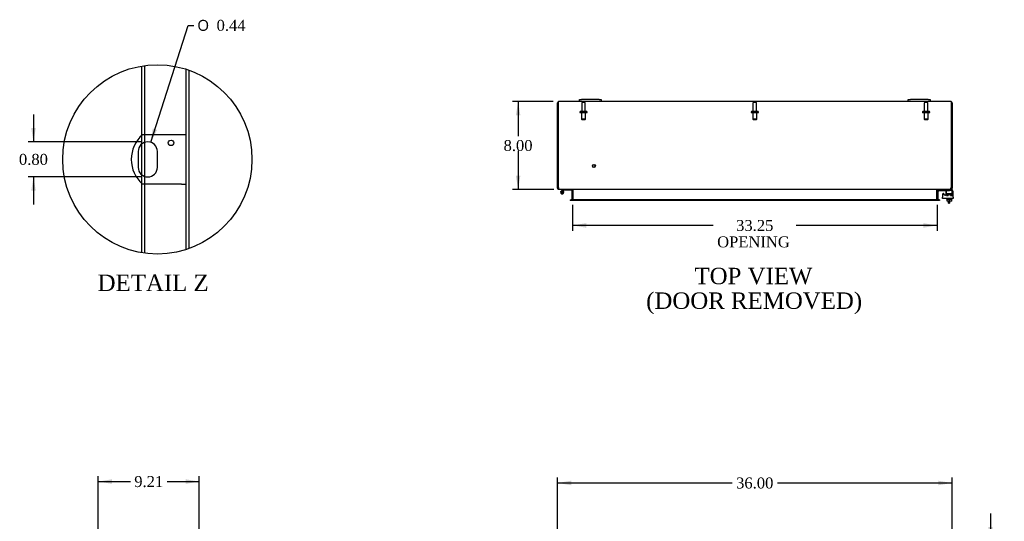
# Model space of a CAD drawing. Header units: inches. Extents: x 9 to 235, y 5 to 157.
# Tile 4 of 9: x 9 to 99, y 94 to 140. Entities that reach past the tile are written whole.
import ezdxf
from ezdxf.enums import TextEntityAlignment as Align

# ---------------------------------------------------------------- set-up
doc = ezdxf.new("R2010")
doc.units = ezdxf.units.IN
doc.header["$MEASUREMENT"] = 0
doc.layers.get('0').update_dxf_attribs({"linetype": 'CONTINUOUS'})
for name, color, linetype in [('COM40153-1', 7, 'CONTINUOUS'), ('COM42667', 7, 'CONTINUOUS'), ('COM42780', 7, 'CONTINUOUS'), ('COM48448', 7, 'CONTINUOUS'), ('DEFAULT', 7, 'CONTINUOUS'), ('FET07710', 7, 'CONTINUOUS'), ('HNG10620-38B', 7, 'CONTINUOUS'), ('HNG10620-38P', 7, 'CONTINUOUS'), ('SCC19011', 7, 'CONTINUOUS'), ('STD21878', 7, 'CONTINUOUS'), ('STD26094', 7, 'CONTINUOUS'), ('WAF25035', 7, 'CONTINUOUS')]:
    doc.layers.add(name, color=color, linetype=linetype)
doc.styles.add('SEACAD_SOLID_EDGE_ANSI1_SY', font='txt')
doc.styles.add('SEACAD_TIMES_NEW_ROMAN', font='times.ttf')

# ---------------------------------------------------------------- blocks, each defined once
blk = doc.blocks.new('GDIMGGROUP2')
at = {"layer": 'DEFAULT', "linetype": 'Continuous'}
for points in [[(17.198, 98.188), (15.948, 97.98), (17.198, 97.772)], [(23.908, 98.188), (23.908, 97.772), (25.158, 97.98)]]:
    blk.add_hatch(color=136, dxfattribs=at).paths.add_polyline_path(points)
at = {"layer": 'DEFAULT', "color": 136, "linetype": 'Continuous'}
for p, q in [((15.948, 92.966), (15.948, 98.48)), ((15.948, 97.98), (18.876, 97.98)), ((22.23, 97.98), (25.158, 97.98)), ((25.158, 92.069), (25.158, 98.48))]:
    blk.add_line(p, q, dxfattribs=at)
at = {"layer": 'DEFAULT', "color": 136, "linetype": 'Continuous', "style": 'SEACAD_TIMES_NEW_ROMAN'}
blk.add_text('9.21', height=1, dxfattribs=at).set_placement((19.226, 98.48), align=Align.TOP_LEFT)
blk = doc.blocks.new('GDIMGGROUP9')
at = {"layer": 'DEFAULT', "linetype": 'Continuous'}
for points in [[(97.538, 93.824), (97.122, 93.824), (97.33, 92.574)], [(97.538, 87.728), (97.33, 88.978), (97.122, 87.728)]]:
    blk.add_hatch(color=136, dxfattribs=at).paths.add_polyline_path(points)
at = {"layer": 'DEFAULT', "color": 136, "linetype": 'Continuous'}
for p, q in [((97.33, 95.074), (97.33, 92.574)), ((94.227, 92.574), (97.83, 92.574)), ((94.26, 88.978), (97.83, 88.978)), ((97.33, 88.978), (97.33, 86.478))]:
    blk.add_line(p, q, dxfattribs=at)
at = {"layer": 'DEFAULT', "color": 136, "linetype": 'Continuous', "style": 'SEACAD_TIMES_NEW_ROMAN'}
for s, p in [('3.60', (96.003, 91.886)), ('TYP', (95.932, 90.386))]:
    blk.add_text(s, height=1, dxfattribs=at).set_placement(p, align=Align.TOP_LEFT)
blk = doc.blocks.new('GDIMGGROUP18')
at = {"layer": 'DEFAULT', "linetype": 'Continuous'}
for points in [[(54.032, 131.379), (54.448, 131.379), (54.24, 132.629)], [(54.032, 125.879), (54.24, 124.629), (54.448, 125.879)]]:
    blk.add_hatch(color=136, dxfattribs=at).paths.add_polyline_path(points)
at = {"layer": 'DEFAULT', "color": 136, "linetype": 'Continuous'}
for p, q in [((57.437, 132.629), (53.74, 132.629)), ((54.24, 132.629), (54.24, 129.479)), ((54.24, 128.129), (54.24, 124.629)), ((57.506, 124.629), (53.74, 124.629))]:
    blk.add_line(p, q, dxfattribs=at)
at = {"layer": 'DEFAULT', "color": 136, "linetype": 'Continuous', "style": 'SEACAD_TIMES_NEW_ROMAN'}
blk.add_text('8.00', height=1, dxfattribs=at).set_placement((52.913, 129.129), align=Align.TOP_LEFT)
blk = doc.blocks.new('GDIMGGROUP19')
at = {"layer": 'DEFAULT', "linetype": 'Continuous'}
for points in [[(60.454, 121.13), (60.454, 121.547), (59.204, 121.339)], [(91.204, 121.13), (92.454, 121.339), (91.204, 121.547)]]:
    blk.add_hatch(color=136, dxfattribs=at).paths.add_polyline_path(points)
at = {"layer": 'DEFAULT', "color": 136, "linetype": 'Continuous'}
for p, q in [((59.204, 123.224), (59.204, 120.839)), ((92.454, 123.224), (92.454, 120.839)), ((72.043, 121.339), (59.204, 121.339)), ((92.454, 121.339), (79.615, 121.339))]:
    blk.add_line(p, q, dxfattribs=at)
at = {"layer": 'DEFAULT', "color": 136, "linetype": 'Continuous', "style": 'SEACAD_TIMES_NEW_ROMAN'}
for s, p in [('33.25', (74.123, 121.839)), ('OPENING ', (72.393, 120.339))]:
    blk.add_text(s, height=1, dxfattribs=at).set_placement(p, align=Align.TOP_LEFT)
blk = doc.blocks.new('GDIMGGROUP23')
at = {"layer": 'DEFAULT', "linetype": 'Continuous'}
for points in [[(59.079, 98.057), (57.829, 97.849), (59.079, 97.641)], [(92.579, 98.057), (92.579, 97.641), (93.829, 97.849)]]:
    blk.add_hatch(color=136, dxfattribs=at).paths.add_polyline_path(points)
at = {"layer": 'DEFAULT', "color": 136, "linetype": 'Continuous'}
for p, q in [((57.829, 92.973), (57.829, 98.349)), ((93.829, 92.973), (93.829, 98.349)), ((57.829, 97.849), (73.773, 97.849)), ((77.885, 97.849), (93.829, 97.849))]:
    blk.add_line(p, q, dxfattribs=at)
at = {"layer": 'DEFAULT', "color": 136, "linetype": 'Continuous', "style": 'SEACAD_TIMES_NEW_ROMAN'}
blk.add_text('36.00', height=1, dxfattribs=at).set_placement((74.123, 98.349), align=Align.TOP_LEFT)
blk = doc.blocks.new('GDIMGGROUP28')
at = {"layer": 'DEFAULT', "linetype": 'Continuous'}
for points in [[(9.827, 130.212), (10.036, 128.962), (10.244, 130.212)], [(9.827, 124.512), (10.244, 124.512), (10.036, 125.762)]]:
    blk.add_hatch(color=136, dxfattribs=at).paths.add_polyline_path(points)
at = {"layer": 'DEFAULT', "color": 136, "linetype": 'Continuous'}
for p, q in [((10.036, 131.462), (10.036, 128.962)), ((19.959, 128.962), (9.536, 128.962)), ((19.959, 125.762), (9.536, 125.762)), ((10.036, 125.762), (10.036, 123.262))]:
    blk.add_line(p, q, dxfattribs=at)
at = {"layer": 'DEFAULT', "color": 136, "linetype": 'Continuous', "style": 'SEACAD_TIMES_NEW_ROMAN'}
blk.add_text('0.80', height=1, dxfattribs=at).set_placement((8.709, 127.862), align=Align.TOP_LEFT)
blk = doc.blocks.new('GDIMGGROUP29')
at = {"layer": 'DEFAULT', "linetype": 'Continuous'}
blk.add_hatch(color=136, dxfattribs=at).paths.add_polyline_path([(20.909, 130.174), (20.726, 128.92), (21.306, 130.047)])
at = {"layer": 'DEFAULT', "color": 136, "linetype": 'Continuous'}
for p, q in [((20.726, 128.92), (24.146, 139.585)), ((24.146, 139.585), (24.646, 139.585))]:
    blk.add_line(p, q, dxfattribs=at)
for s, style, p in [('O', 'SEACAD_SOLID_EDGE_ANSI1_SY', (24.996, 140.085)), ('0.44', 'SEACAD_TIMES_NEW_ROMAN', (26.736, 140.085))]:
    blk.add_text(s, height=1, dxfattribs=dict(at, style=style)).set_placement(p, align=Align.TOP_LEFT)

msp = doc.modelspace()

# ---------------------------------------------------------------- linework, layer by layer
at = {"color": 7}
msp.add_circle((21.333, 127.362), 8.632, dxfattribs=at)
at = {"layer": 'COM40153-1', "color": 7}
for p, q in [((23.527, 129.612), (19.974, 129.612)), ((23.959, 129.612), (23.527, 129.612)), ((19.585, 128.088), (19.585, 126.636)), ((21.333, 126.636), (21.333, 128.088)), ((23.527, 125.112), (19.974, 125.112)), ((23.527, 125.112), (23.959, 125.112)), ((93.507, 123.379), (93.507, 123.558)), ((93.507, 123.379), (93.579, 123.379)), ((93.579, 123.558), (93.579, 123.379))]:
    msp.add_line(p, q, dxfattribs=at)
msp.add_circle((22.583, 128.864), 0.25, dxfattribs=at)
for centre, radius, start, end in [((21.959, 127.362), 3, 131.40962, 228.59038), ((20.459, 128.088), 0.874, 0, 180), ((20.459, 126.636), 0.874, 180, 0)]:
    msp.add_arc(centre, radius, start, end, dxfattribs=at)
at = {"layer": 'COM42667', "color": 7}
for p, q in [((92.955, 124.182), (92.955, 123.927)), ((93.128, 124.117), (93.065, 124.215)), ((93.238, 124.409), (93.238, 124.15)), ((93.925, 123.927), (93.925, 124.409)), ((92.955, 123.784), (92.955, 123.927)), ((93.925, 123.784), (92.955, 123.784)), ((93.925, 123.927), (93.925, 123.784))]:
    msp.add_line(p, q, dxfattribs=at)
for centre, radius, start, end in [((93.015, 124.182), 0.06, 32.84551, 180), ((93.178, 124.15), 0.06, 212.84551, 0), ((93.363, 124.409), 0.125, 90, 180), ((93.8, 124.409), 0.125, 0, 90)]:
    msp.add_arc(centre, radius, start, end, dxfattribs=at)
at = {"layer": 'COM42780', "color": 7}
for p, q in [((92.526, 124.537), (92.576, 124.587)), ((92.526, 124.537), (92.593, 124.47)), ((92.593, 124.47), (92.643, 124.52)), ((92.677, 124.534), (93.576, 124.534)), ((92.711, 124.535), (92.711, 124.534)), ((92.711, 124.535), (92.771, 124.535)), ((92.771, 124.535), (92.771, 124.534)), ((92.771, 124.535), (92.799, 124.535)), ((92.799, 124.535), (92.799, 124.534)), ((92.799, 124.535), (92.961, 124.535)), ((92.912, 124.535), (92.912, 124.534)), ((92.961, 124.535), (92.961, 124.534)), ((93.326, 124.489), (93.326, 124.614)), ((93.326, 124.152), (93.826, 124.152)), ((93.326, 124.057), (93.326, 124.143)), ((93.326, 124.057), (93.469, 124.057)), ((93.381, 124.247), (93.771, 124.247)), ((93.381, 124.247), (93.381, 124.168)), ((93.451, 124.057), (93.451, 124.247)), ((93.469, 124.247), (93.469, 124.057)), ((93.826, 124.534), (93.576, 124.534)), ((93.682, 124.057), (93.682, 124.247)), ((93.682, 124.057), (93.783, 124.057)), ((93.701, 124.057), (93.701, 124.247)), ((93.721, 124.629), (93.826, 124.629)), ((93.771, 124.152), (93.771, 124.157)), ((93.797, 124.057), (93.826, 124.057)), ((93.826, 124.629), (93.826, 124.534)), ((93.826, 124.487), (93.826, 124.534)), ((93.826, 124.531), (93.826, 124.534)), ((93.826, 124.198), (93.826, 124.487)), ((93.826, 124.057), (93.826, 124.198))]:
    msp.add_line(p, q, dxfattribs=at)
for radius in [0.143, 0.048]:
    msp.add_arc((92.677, 124.486), radius, 90, 135, dxfattribs=at)
msp.add_ellipse((93.076, 123.529), major_axis=(0, 14.322), ratio=0.017455, start_param=-1.524085, end_param=-1.503851, dxfattribs=at)
msp.add_open_spline([(93.323, 124.526), (93.322, 124.528), (93.322, 124.529), (93.32, 124.533), (93.319, 124.534), (93.317, 124.534)], degree=3, knots=[0.6179659, 0.6179659, 0.6179659, 0.6179659, 0.75, 0.75, 1, 1, 1, 1], dxfattribs=at)
at = {"layer": 'COM48448', "color": 7}
for p, q in [((19.907, 129.55), (19.907, 135.875)), ((20.195, 129.612), (20.195, 135.918)), ((23.959, 119.139), (23.959, 135.585)), ((24.247, 119.236), (24.247, 135.487)), ((57.829, 124.855), (57.829, 132.521)), ((57.901, 132.521), (57.901, 132.623)), ((57.901, 132.623), (57.901, 132.521)), ((57.901, 132.521), (57.901, 124.855)), ((57.901, 124.855), (57.901, 132.521)), ((59.829, 132.629), (57.937, 132.629)), ((89.829, 132.629), (61.829, 132.629)), ((93.721, 132.629), (91.829, 132.629)), ((93.757, 132.521), (93.757, 132.623)), ((93.757, 132.623), (93.757, 132.521)), ((93.757, 124.855), (93.757, 132.521)), ((93.757, 132.521), (93.757, 124.855)), ((93.829, 132.521), (93.829, 124.855)), ((19.907, 128.765), (19.907, 129.55)), ((20.195, 128.921), (20.195, 129.612)), ((19.907, 125.958), (19.907, 128.765)), ((20.195, 125.803), (20.195, 128.921)), ((19.907, 125.173), (19.907, 125.958)), ((20.195, 125.112), (20.195, 125.803)), ((19.907, 118.848), (19.907, 125.173)), ((20.195, 118.805), (20.195, 125.112)), ((57.829, 124.737), (57.829, 124.855)), ((57.901, 124.855), (57.901, 124.737)), ((93.757, 124.737), (93.757, 124.855)), ((93.829, 124.855), (93.829, 124.737)), ((57.901, 124.737), (57.829, 124.737)), ((57.937, 124.701), (57.917, 124.707)), ((57.937, 124.701), (57.937, 124.629)), ((58.006, 124.629), (57.937, 124.629)), ((93.652, 124.629), (58.006, 124.629)), ((59.13, 124.603), (59.193, 124.621)), ((59.132, 124.593), (59.132, 123.724)), ((59.204, 124.593), (59.204, 123.724)), ((59.229, 124.593), (59.229, 124.603)), ((59.229, 124.593), (59.229, 123.724)), ((92.429, 124.603), (92.429, 124.593)), ((92.429, 123.724), (92.429, 124.593)), ((92.454, 124.593), (92.454, 123.724)), ((92.527, 124.603), (92.465, 124.621)), ((92.526, 124.593), (92.526, 123.724)), ((93.652, 124.629), (93.721, 124.629)), ((93.74, 124.707), (93.721, 124.701)), ((93.721, 124.701), (93.721, 124.629)), ((93.757, 124.737), (93.829, 124.737)), ((58.974, 123.688), (58.974, 123.616)), ((58.974, 123.688), (59.044, 123.688)), ((59.044, 123.616), (58.974, 123.616)), ((59.044, 123.688), (59.069, 123.688)), ((59.069, 123.616), (59.044, 123.616)), ((59.109, 123.688), (59.069, 123.688)), ((59.069, 123.688), (59.069, 123.616)), ((59.109, 123.616), (59.069, 123.616)), ((92.549, 123.688), (59.109, 123.688)), ((92.549, 123.616), (59.109, 123.616)), ((59.13, 123.712), (59.18, 123.694)), ((59.229, 123.712), (59.229, 123.724)), ((92.429, 123.724), (92.429, 123.712)), ((92.528, 123.712), (92.477, 123.694)), ((92.589, 123.688), (92.549, 123.688)), ((92.589, 123.616), (92.549, 123.616)), ((92.613, 123.688), (92.589, 123.688)), ((92.589, 123.616), (92.589, 123.688)), ((92.613, 123.616), (92.589, 123.616)), ((92.684, 123.688), (92.613, 123.688)), ((92.684, 123.616), (92.613, 123.616)), ((92.684, 123.688), (92.684, 123.616))]:
    msp.add_line(p, q, dxfattribs=at)
for centre, radius, start, end in [((57.937, 132.521), 0.108, 109.47122, 180), ((57.937, 132.521), 0.108, 90, 109.47122), ((93.721, 132.521), 0.108, 70.52878, 90), ((93.721, 132.521), 0.108, 0, 70.52878), ((58.151, 124.855), 0.25, 180, 208.15463), ((93.507, 124.855), 0.25, 331.84537, 0), ((57.937, 124.737), 0.108, 180, 237.35691), ((57.937, 124.738), 0.109, 237.44818, 269.9087), ((57.937, 124.737), 0.036, 180, 237.3569), ((58.145, 124.783), 0.219, 191.9896, 218.4732), ((58.01, 124.677), 0.0479, 219.79733, 265.14218), ((59.096, 124.593), 0.036, 16.22059, 89.9999), ((59.096, 124.593), 0.036, 0, 16.22048), ((59.146, 124.487), 0.142, 54.68933, 86.65579), ((59.096, 124.593), 0.108, 0, 16.22048), ((92.511, 124.487), 0.142, 93.34422, 125.31066), ((92.562, 124.593), 0.108, 163.77952, 180), ((92.562, 124.593), 0.036, 163.77952, 180), ((92.562, 124.593), 0.036, 90.0001, 163.77941), ((93.648, 124.677), 0.0479, 274.85782, 320.20267), ((93.721, 124.738), 0.109, 270.0913, 302.55179), ((93.721, 124.737), 0.036, 302.6431, 0), ((93.721, 124.737), 0.108, 302.6431, 360), ((59.096, 123.724), 0.036, 270.00008, 340.21783), ((59.096, 123.724), 0.036, 340.21791, 0), ((59.137, 123.877), 0.189, 272.23994, 299.18675), ((59.096, 123.724), 0.108, 346.98261, 0), ((92.521, 123.877), 0.189, 240.81327, 267.76005), ((92.562, 123.724), 0.108, 180, 193.01739), ((92.562, 123.724), 0.036, 180, 199.78209), ((92.562, 123.724), 0.036, 199.78217, 269.99992)]:
    msp.add_arc(centre, radius, start, end, dxfattribs=at)
for centre, start_param, end_param in [((57.937, 132.521), 3.141593, 3.48143), ((93.721, 132.521), 2.801756, 3.141593)]:
    msp.add_ellipse(centre, major_axis=(0, -0.108), ratio=0.997813, start_param=start_param, end_param=end_param, dxfattribs=at)
msp.add_open_spline([(93.684, 124.646), (93.685, 124.647), (93.688, 124.65), (93.691, 124.653), (93.694, 124.657), (93.697, 124.662), (93.7, 124.667), (93.702, 124.672), (93.705, 124.677), (93.709, 124.685), (93.713, 124.695), (93.718, 124.707), (93.721, 124.718), (93.724, 124.727), (93.726, 124.734), (93.727, 124.737)], degree=3, knots=[0, 0, 0, 0, 0.058508, 0.117588, 0.177234, 0.23744, 0.298196, 0.359495, 0.421327, 0.483683, 0.609872, 0.738031, 0.824554, 0.911887, 1, 1, 1, 1], dxfattribs=at)
at = {"layer": 'FET07710', "color": 7}
for p, q in [((59.829, 132.816), (60.016, 132.816)), ((59.829, 132.629), (59.829, 132.816)), ((60.016, 132.629), (59.829, 132.629)), ((61.641, 132.816), (60.016, 132.816)), ((61.641, 132.629), (60.016, 132.629)), ((61.641, 132.816), (61.829, 132.816)), ((61.829, 132.629), (61.641, 132.629)), ((61.829, 132.816), (61.829, 132.629)), ((89.829, 132.816), (90.016, 132.816)), ((89.829, 132.629), (89.829, 132.816)), ((90.016, 132.629), (89.829, 132.629)), ((91.641, 132.816), (90.016, 132.816)), ((91.641, 132.629), (90.016, 132.629)), ((91.641, 132.816), (91.829, 132.816)), ((91.829, 132.629), (91.641, 132.629)), ((91.829, 132.816), (91.829, 132.629))]:
    msp.add_line(p, q, dxfattribs=at)
at = {"layer": 'HNG10620-38B', "color": 7}
for p, q in [((58.268, 124.585), (58.159, 124.477)), ((58.31, 124.543), (58.225, 124.457)), ((58.286, 124.603), (58.268, 124.585)), ((58.268, 124.585), (58.31, 124.543)), ((58.313, 124.515), (58.296, 124.457)), ((58.328, 124.561), (58.31, 124.543)), ((59.084, 124.569), (58.349, 124.569)), ((59.084, 124.629), (59.084, 124.569))]:
    msp.add_line(p, q, dxfattribs=at)
for centre, radius, start, end in [((58.268, 124.368), 0.154, 135, 72.81814), ((58.349, 124.54), 0.089, 90, 135), ((58.349, 124.54), 0.029, 90, 135)]:
    msp.add_arc(centre, radius, start, end, dxfattribs=at)
at = {"layer": 'HNG10620-38P', "color": 7}
for p, q in [((58.153, 124.433), (58.153, 124.303)), ((58.383, 124.433), (58.153, 124.433)), ((58.383, 124.303), (58.153, 124.303)), ((58.383, 124.303), (58.383, 124.433))]:
    msp.add_line(p, q, dxfattribs=at)
for centre, start, end in [((58.272, 124.199), 90.97221, 117.10044), ((58.272, 124.536), 242.90064, 269.02621), ((58.263, 124.199), 62.90117, 89.0261), ((58.263, 124.536), 270.97218, 297.10055)]:
    msp.add_arc(centre, 0.262, start, end, dxfattribs=at)
at = {"layer": 'SCC19011', "color": 7}
for p, q in [((93.361, 123.558), (93.361, 123.739)), ((93.576, 123.558), (93.361, 123.558)), ((93.576, 123.558), (93.576, 123.739)), ((93.791, 123.558), (93.576, 123.558)), ((93.791, 123.558), (93.791, 123.739))]:
    msp.add_line(p, q, dxfattribs=at)
at = {"layer": 'STD21878', "color": 7}
for radius in [0.141, 0.125]:
    msp.add_circle((61.151, 126.761), radius, dxfattribs=at)
at = {"layer": 'STD26094', "color": 7}
for p, q in [((60.039, 132.497), (60.039, 131.72)), ((60.309, 132.557), (60.099, 132.557)), ((60.369, 131.72), (60.369, 132.497)), ((75.664, 132.497), (75.664, 131.72)), ((75.934, 132.557), (75.724, 132.557)), ((75.994, 131.72), (75.994, 132.497)), ((91.289, 132.497), (91.289, 131.72)), ((91.559, 132.557), (91.349, 132.557)), ((91.619, 131.72), (91.619, 132.497)), ((59.879, 131.69), (59.879, 131.65)), ((60.499, 131.72), (59.909, 131.72)), ((60.499, 131.62), (59.909, 131.62)), ((60.016, 131.62), (60.016, 131.033)), ((60.391, 131.033), (60.391, 131.62)), ((60.529, 131.65), (60.529, 131.69)), ((75.504, 131.69), (75.504, 131.65)), ((76.124, 131.72), (75.534, 131.72)), ((76.124, 131.62), (75.534, 131.62)), ((75.641, 131.62), (75.641, 131.033)), ((76.016, 131.033), (76.016, 131.62)), ((76.154, 131.65), (76.154, 131.69)), ((91.129, 131.69), (91.129, 131.65)), ((91.749, 131.72), (91.159, 131.72)), ((91.749, 131.62), (91.159, 131.62)), ((91.266, 131.62), (91.266, 131.033)), ((91.641, 131.033), (91.641, 131.62)), ((91.779, 131.65), (91.779, 131.69)), ((60.391, 131.033), (60.016, 131.033)), ((60.016, 131.033), (60.054, 130.995)), ((60.054, 130.995), (60.354, 130.995)), ((60.354, 130.995), (60.391, 131.033)), ((76.016, 131.033), (75.641, 131.033)), ((75.641, 131.033), (75.679, 130.995)), ((75.679, 130.995), (75.979, 130.995)), ((75.979, 130.995), (76.016, 131.033)), ((91.641, 131.033), (91.266, 131.033)), ((91.266, 131.033), (91.304, 130.995)), ((91.304, 130.995), (91.604, 130.995)), ((91.604, 130.995), (91.641, 131.033))]:
    msp.add_line(p, q, dxfattribs=at)
for centre, radius, start, end in [((60.099, 132.497), 0.06, 90, 180), ((60.309, 132.497), 0.06, 0, 90), ((75.724, 132.497), 0.06, 90, 180), ((75.934, 132.497), 0.06, 0, 90), ((91.349, 132.497), 0.06, 90, 180), ((91.559, 132.497), 0.06, 0, 90), ((59.909, 131.69), 0.03, 90, 180), ((59.909, 131.65), 0.03, 180, 270), ((60.499, 131.69), 0.03, 0, 90), ((60.499, 131.65), 0.03, 270, 0), ((75.534, 131.69), 0.03, 90, 180), ((75.534, 131.65), 0.03, 180, 270), ((76.124, 131.69), 0.03, 0, 90), ((76.124, 131.65), 0.03, 270, 0), ((91.159, 131.69), 0.03, 90, 180), ((91.159, 131.65), 0.03, 180, 270), ((91.749, 131.69), 0.03, 0, 90), ((91.749, 131.65), 0.03, 270, 0)]:
    msp.add_arc(centre, radius, start, end, dxfattribs=at)
at = {"layer": 'WAF25035', "color": 7}
for p, q in [((93.326, 123.784), (93.326, 123.739)), ((93.326, 123.739), (93.826, 123.739)), ((93.826, 123.739), (93.826, 123.784))]:
    msp.add_line(p, q, dxfattribs=at)

# ---------------------------------------------------------------- block references
at = {"layer": 'DEFAULT', "color": 7}
for name in ['GDIMGGROUP29', 'GDIMGGROUP18', 'GDIMGGROUP28', 'GDIMGGROUP19', 'GDIMGGROUP2', 'GDIMGGROUP23', 'GDIMGGROUP9']:
    msp.add_blockref(name, (0, 0), dxfattribs=at)

# ---------------------------------------------------------------- texts
at = {"layer": 'DEFAULT', "color": 7, "style": 'SEACAD_TIMES_NEW_ROMAN'}
for s, p in [('DETAIL Z', (15.887, 116.856)), ('TOP VIEW', (70.327, 117.479)), ('(DOOR REMOVED)', (65.919, 115.229))]:
    msp.add_text(s, height=1.5, dxfattribs=at).set_placement(p, align=Align.TOP_LEFT)

doc.saveas('drawing.dxf')
